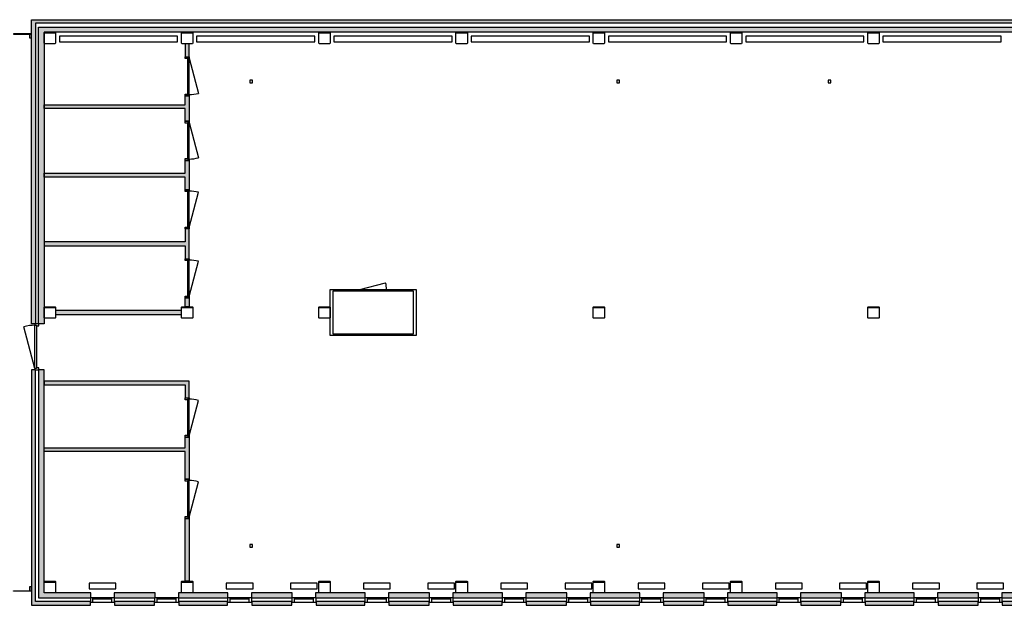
# Model space of a CAD drawing. Header units: millimetres. Extents: x -5977 to 90383, y 47552 to 63071.
# Tile 2 of 3: x 38712 to 64535, y 47711 to 63071. Entities that reach past the tile are written whole.
import ezdxf

# ---------------------------------------------------------------- set-up
doc = ezdxf.new("R2010")
doc.units = ezdxf.units.MM
doc.header["$LTSCALE"] = 100
for name, color, linetype in [('AA21----_BUITENWAND', 252, 'Continuous'), ('AA22----_BINNENWAND', 254, 'Continuous'), ('AL21----_BUITENWAND', 3, 'Continuous'), ('AL22----_BINNENWAND', 2, 'Continuous'), ('AL28----_KONSTRUKTIE', 7, 'Continuous'), ('AL31----_BUITENKOZIJNEN', 1, 'Continuous'), ('AL32----_BINNENKOZIJNEN', 1, 'Continuous'), ('AL51----_RADIATOREN', 8, 'Continuous')]:
    doc.layers.add(name, color=color, linetype=linetype)

# ---------------------------------------------------------------- blocks, each defined once
blk = doc.blocks.new('*U5')
at = {"layer": 'AL32----_BINNENKOZIJNEN'}
blk.add_lwpolyline([(-995, 50), (-68, 298)], dxfattribs=at)
for points in [[(-1030, 50), (-995, 50), (-995, 9), (-980, 9), (-980, -50), (-1030, -50)], [(-995, 9), (-35, 9), (-35, 50), (-995, 50)], [(-50, -50), (-50, 9), (-35, 9), (-35, 50), (0, 50), (0, -50)]]:
    blk.add_lwpolyline(points, close=True, dxfattribs=at)
blk.add_arc((-995, 50), 960, 0, 15, dxfattribs=at)
blk = doc.blocks.new('*U4')
at = {"layer": 'AL32----_BINNENKOZIJNEN'}
blk.add_lwpolyline([(-35, 50), (-962, 298)], dxfattribs=at)
for points in [[(-1030, 50), (-995, 50), (-995, 9), (-980, 9), (-980, -50), (-1030, -50)], [(-995, 9), (-35, 9), (-35, 50), (-995, 50)], [(-50, -50), (-50, 9), (-35, 9), (-35, 50), (0, 50), (0, -50)]]:
    blk.add_lwpolyline(points, close=True, dxfattribs=at)
blk.add_arc((-35, 50), 960, 165, 180, dxfattribs=at)
blk = doc.blocks.new('*U22')
at = {"layer": 'AL32----_BINNENKOZIJNEN'}
for points in [[(-1200, -50), (-1165, -50), (-1165, -9), (-1150, -9), (-1150, 50), (-1200, 50)], [(-50, 50), (-50, -9), (-35, -9), (-35, -50), (0, -50), (0, 50)], [(-1165, -9), (-35, -9), (-35, -50), (-1165, -50)]]:
    blk.add_lwpolyline(points, close=True, dxfattribs=at)
blk.add_lwpolyline([(-35, -50), (-1126, -342)], dxfattribs=at)
blk.add_arc((-35, -50), 1130, 180, 195, dxfattribs=at)

msp = doc.modelspace()

# ---------------------------------------------------------------- hatches: boundary and pattern name
at = {"layer": 'AA21----_BUITENWAND'}
h = msp.add_hatch(color=256, dxfattribs=at)
h.paths.add_polyline_path([(82473, 47911), (82473, 48041), (90053, 48041), (90053, 62741), (39353, 62741), (39353, 55091), (39203, 55091), (39203, 62871), (90183, 62871), (90183, 47911)], flags=17)
h.paths.add_polyline_path([(82483, 47711), (82483, 47811), (90283, 47811), (90285, 62978), (39123, 62978), (39123, 55091), (39023, 55091), (39023, 63071), (90383, 63071), (90383, 47711)])
h.paths.add_polyline_path([(42261, 47911), (42261, 48041), (41187, 48041), (41187, 47911)], flags=16)
h.paths.add_polyline_path([(42251, 47711), (42251, 47811), (41197, 47811), (41197, 47711)], flags=17)
h.paths.add_polyline_path([(44175, 47911), (44175, 48041), (42873, 48041), (42873, 47911)], flags=16)
h.paths.add_polyline_path([(44165, 47711), (44165, 47811), (42883, 47811), (42883, 47711)], flags=17)
h.paths.add_polyline_path([(45861, 47911), (45861, 48041), (44787, 48041), (44787, 47911)], flags=16)
h.paths.add_polyline_path([(45851, 47711), (45851, 47811), (44797, 47811), (44797, 47711)])
h.paths.add_polyline_path([(47775, 47911), (47775, 48041), (46473, 48041), (46473, 47911)], flags=16)
h.paths.add_polyline_path([(47765, 47711), (47765, 47811), (46483, 47811), (46483, 47711)])
h.paths.add_polyline_path([(49461, 47911), (49461, 48041), (48387, 48041), (48387, 47911)], flags=16)
h.paths.add_polyline_path([(49451, 47711), (49451, 47811), (48397, 47811), (48397, 47711)], flags=17)
h.paths.add_polyline_path([(51375, 47911), (51375, 48041), (50073, 48041), (50073, 47911)], flags=16)
h.paths.add_polyline_path([(51365, 47711), (51365, 47811), (50083, 47811), (50083, 47711)], flags=17)
h.paths.add_polyline_path([(53061, 47911), (53061, 48041), (51987, 48041), (51987, 47911)], flags=16)
h.paths.add_polyline_path([(53051, 47711), (53051, 47811), (51997, 47811), (51997, 47711)], flags=17)
h.paths.add_polyline_path([(54975, 47911), (54975, 48041), (53673, 48041), (53673, 47911)], flags=16)
h.paths.add_polyline_path([(54965, 47711), (54965, 47811), (53683, 47811), (53683, 47711)], flags=17)
h.paths.add_polyline_path([(56661, 47911), (56661, 48041), (55587, 48041), (55587, 47911)], flags=16)
h.paths.add_polyline_path([(56651, 47711), (56651, 47811), (55597, 47811), (55597, 47711)], flags=17)
h.paths.add_polyline_path([(58575, 47911), (58575, 48041), (57273, 48041), (57273, 47911)], flags=16)
h.paths.add_polyline_path([(58565, 47711), (58565, 47811), (57283, 47811), (57283, 47711)], flags=17)
h.paths.add_polyline_path([(60261, 47911), (60261, 48041), (59187, 48041), (59187, 47911)], flags=16)
h.paths.add_polyline_path([(60251, 47711), (60251, 47811), (59197, 47811), (59197, 47711)], flags=17)
h.paths.add_polyline_path([(62175, 47911), (62175, 48041), (60873, 48041), (60873, 47911)], flags=16)
h.paths.add_polyline_path([(62165, 47711), (62165, 47811), (60883, 47811), (60883, 47711)], flags=17)
h.paths.add_polyline_path([(63861, 47911), (63861, 48041), (62787, 48041), (62787, 47911)], flags=16)
h.paths.add_polyline_path([(63851, 47711), (63851, 47811), (62797, 47811), (62797, 47711)], flags=17)
h.paths.add_polyline_path([(65775, 47911), (65775, 48041), (64473, 48041), (64473, 47911)], flags=16)
h.paths.add_polyline_path([(65765, 47711), (65765, 47811), (64483, 47811), (64483, 47711)], flags=17)
h.paths.add_polyline_path([(67461, 47911), (67461, 48041), (66387, 48041), (66387, 47911)], flags=16)
h.paths.add_polyline_path([(67451, 47711), (67451, 47811), (66397, 47811), (66397, 47711)], flags=0)
h.paths.add_polyline_path([(69375, 47911), (69375, 48041), (68073, 48041), (68073, 47911)], flags=16)
h.paths.add_polyline_path([(69365, 47711), (69365, 47811), (68083, 47811), (68083, 47711)], flags=17)
h.paths.add_polyline_path([(71061, 47911), (71061, 48041), (69987, 48041), (69987, 47911)], flags=16)
h.paths.add_polyline_path([(71051, 47711), (71051, 47811), (69997, 47811), (69997, 47711)], flags=17)
h.paths.add_polyline_path([(72975, 47911), (72975, 48041), (71673, 48041), (71673, 47911)], flags=16)
h.paths.add_polyline_path([(72965, 47711), (72965, 47811), (71683, 47811), (71683, 47711)], flags=17)
h.paths.add_polyline_path([(74661, 47911), (74661, 48041), (73587, 48041), (73587, 47911)], flags=16)
h.paths.add_polyline_path([(74651, 47711), (74651, 47811), (73597, 47811), (73597, 47711)], flags=17)
h.paths.add_polyline_path([(75749, 47911), (75749, 48041), (75273, 48041), (75273, 47911)], flags=16)
h.paths.add_polyline_path([(75749, 47711), (75749, 47811), (75283, 47811), (75283, 47711)], flags=17)
h.paths.add_polyline_path([(80175, 47911), (80175, 48041), (78852, 48041), (78852, 47911)], flags=16)
h.paths.add_polyline_path([(80165, 47711), (80165, 47811), (78852, 47811), (78852, 47711)], flags=17)
h.paths.add_polyline_path([(81861, 47911), (81861, 48041), (80787, 48041), (80787, 47911)], flags=16)
h.paths.add_polyline_path([(81851, 47711), (81851, 47811), (80797, 47811), (80797, 47711)], flags=17)
h.paths.add_polyline_path([(39123, 53891), (39023, 53891), (39023, 47711), (40565, 47711), (40565, 47811), (39123, 47811)], flags=17)
h.paths.add_polyline_path([(39353, 53891), (39203, 53891), (39203, 47911), (40575, 47911), (40575, 48041), (39353, 48041)], flags=17)
at = {"layer": 'AA22----_BINNENWAND'}
h = msp.add_hatch(color=256, dxfattribs=at)
h.paths.add_polyline_path([(6503, 56571), (6503, 56671), (5253, 56671), (5253, 62441), (5153, 62441), (5153, 56571)])
h.paths.add_polyline_path([(12553, 61825), (12453, 61825), (12453, 62441), (12553, 62441)])
h.paths.add_polyline_path([(12553, 55541), (12453, 55541), (12453, 60795), (12553, 60795)])
h.paths.add_polyline_path([(10188, 55341), (10188, 55441), (9053, 55441), (9053, 55341)], flags=17)
h.paths.add_polyline_path([(12353, 55341), (12353, 55441), (11218, 55441), (11218, 55341)], flags=17)
h.paths.add_polyline_path([(12653, 55341), (12653, 55441), (13403, 55440), (13403, 55341)], flags=17)
h.paths.add_polyline_path([(15953, 55341), (15953, 55441), (15203, 55441), (15203, 55340)], flags=17)
h.paths.add_polyline_path([(19553, 55341), (19553, 55441), (16253, 55441), (16253, 55341)], flags=17)
h.paths.add_polyline_path([(23153, 55341), (23153, 55441), (19853, 55441), (19853, 55341)], flags=17)
h.paths.add_polyline_path([(23453, 55341), (23453, 55441), (24068, 55441), (24068, 55341)], flags=17)
h.paths.add_polyline_path([(26753, 55341), (26753, 55441), (25098, 55441), (25098, 55341)], flags=17)
h.paths.add_polyline_path([(30653, 58941), (30653, 59041), (28653, 59041), (28653, 55441), (28753, 55441), (28753, 58941)])
h.paths.add_polyline_path([(30353, 55341), (30353, 55441), (30218, 55441), (30218, 55341)])
h.paths.add_polyline_path([(14583, 53541), (14583, 53641), (8853, 53641), (8853, 53541)], flags=0)
h.paths.add_polyline_path([(18253, 53541), (18253, 53641), (15583, 53641), (15583, 53541)])
h.paths.add_polyline_path([(25053, 48041), (25153, 48041), (25153, 53541), (25483, 53541), (25483, 53641), (19253, 53641), (19253, 53541), (19653, 53541), (19653, 53041), (19753, 53041), (19753, 53541), (25053, 53541)])
h.paths.add_polyline_path([(30653, 53541), (30653, 53641), (26513, 53641), (26513, 53541)])
h.paths.add_polyline_path([(16153, 48341), (16053, 48341), (16053, 52041), (18553, 52041), (18553, 51941), (16153, 51941)])
h.paths.add_polyline_path([(19753, 48341), (19653, 48341), (19653, 51941), (19553, 51941), (19553, 52041), (19753, 52041)], flags=17)
h.paths.add_polyline_path([(8853, 50311), (8853, 50211), (11203, 50211), (11203, 48041), (11303, 48041), (11303, 50311)])
h.paths.add_polyline_path([(8853, 49641), (8953, 49641), (8953, 50211), (8853, 50211)], flags=17)
h.paths.add_polyline_path([(8953, 48341), (8853, 48341), (8853, 48741), (8953, 48741)], flags=17)
h.paths.add_polyline_path([(11203, 49091), (10023, 49091), (10023, 49161), (11203, 49161)], flags=16)
h.paths.add_polyline_path([(5253, 48341), (5153, 48341), (5153, 52491), (5253, 52491)])
h.paths.add_polyline_path([(5153, 53541), (-1947, 53541), (-1947, 53901), (-1847, 53901), (-1847, 53641), (5153, 53641)])
h.paths.add_polyline_path([(-2047, 55341), (-2047, 55441), (-5347, 55441), (-5347, 55341)])
h.paths.add_polyline_path([(1553, 55401), (1553, 55541), (-1747, 55541), (-1747, 55401)])
h.paths.add_polyline_path([(5253, 55241), (5253, 53541), (5153, 53541), (5153, 55241)], flags=0)
h.paths.add_polyline_path([(-1847, 55241), (-1947, 55241), (-1947, 54931), (-1847, 54931)])
h.paths.add_polyline_path([(8853, 56571), (8853, 56671), (7503, 56671), (7503, 56571)])
h.paths.add_polyline_path([(43053, 62441), (43053, 62100), (43153, 62100), (43153, 62441)])
h.paths.add_polyline_path([(43153, 55541), (43053, 55541), (43053, 55771), (43153, 55771)])
h.paths.add_polyline_path([(39353, 60741), (39353, 60841), (43053, 60841), (43053, 61070), (43153, 61070), (43153, 60411), (43053, 60411), (43053, 60741)])
h.paths.add_polyline_path([(39353, 58941), (39353, 59041), (43053, 59041), (43053, 59381), (43153, 59381), (43153, 58611), (43053, 58611), (43053, 58941)])
h.paths.add_polyline_path([(43153, 56801), (43153, 57581), (43053, 57581), (43053, 57241), (39353, 57241), (39353, 57141), (43053, 57141), (43053, 56801)])
h.paths.add_polyline_path([(42953, 55341), (42953, 55441), (39653, 55441), (39653, 55341)])
h.paths.add_polyline_path([(39353, 53591), (39353, 53491), (43053, 53491), (43053, 53151), (43153, 53151), (43153, 53591)])
h.paths.add_polyline_path([(43153, 51021), (43053, 51021), (43053, 51741), (39353, 51741), (39353, 51841), (43053, 51841), (43053, 52121), (43153, 52121)])
h.paths.add_polyline_path([(43153, 48341), (43053, 48341), (43053, 49991), (43153, 49991)])
edge = h.paths.add_edge_path()
edge.add_line((27053, 55341), (27053, 55441))
edge.add_line((29188, 55341), (27053, 55341))
edge.add_line((27053, 55441), (29188, 55441))
edge.add_line((29188, 55441), (29188, 55341))
edge.add_line((-805, 53591), (-125, 53591))
edge.add_line((-805, 53541), (-805, 53641))
edge.add_line((-125, 53541), (-125, 53641))
edge.add_line((753, 55401), (753, 53641))
edge.add_line((853, 53641), (853, 55401))

# ---------------------------------------------------------------- linework, layer by layer
for points in [[(44819, 61487), (44749, 61487), (44749, 61417), (44819, 61417)], [(54447, 61487), (54377, 61487), (54377, 61417), (54447, 61417)], [(59983, 61487), (59913, 61487), (59913, 61417), (59983, 61417)], [(44819, 49303), (44749, 49303), (44749, 49233), (44819, 49233)], [(54447, 49303), (54377, 49303), (54377, 49233), (54447, 49233)]]:
    msp.add_lwpolyline(points, close=True)
msp.add_lwpolyline([(47633, 55991), (48309, 56172)], dxfattribs=at)
for points in [[(49113, 54791), (46853, 54791), (46853, 55991), (49113, 55991)], [(49033, 54821), (46933, 54821), (46933, 55961), (49033, 55961)]]:
    msp.add_lwpolyline(points, close=True, dxfattribs=at)
msp.add_arc((47633, 55991), 700, 0, 15, dxfattribs=at)
at = {"layer": 'AL21----_BUITENWAND'}
for points in [[(82483, 47711), (82483, 47811), (90283, 47811), (90285, 62978), (39123, 62978), (39123, 55091), (39023, 55091), (39023, 63071), (90383, 63071), (90383, 47711)], [(82473, 47911), (82473, 48041), (90053, 48041), (90053, 62741), (39353, 62741), (39353, 55091), (39203, 55091), (39203, 62871), (90183, 62871), (90183, 47911)], [(39123, 53891), (39023, 53891), (39023, 47711), (40565, 47711), (40565, 47811), (39123, 47811)], [(39353, 53891), (39203, 53891), (39203, 47911), (40575, 47911), (40575, 48041), (39353, 48041)], [(42261, 47911), (42261, 48041), (41187, 48041), (41187, 47911)], [(44175, 47911), (44175, 48041), (42873, 48041), (42873, 47911)], [(45861, 47911), (45861, 48041), (44787, 48041), (44787, 47911)], [(47775, 47911), (47775, 48041), (46473, 48041), (46473, 47911)], [(49461, 47911), (49461, 48041), (48387, 48041), (48387, 47911)], [(51375, 47911), (51375, 48041), (50073, 48041), (50073, 47911)], [(53061, 47911), (53061, 48041), (51987, 48041), (51987, 47911)], [(54975, 47911), (54975, 48041), (53673, 48041), (53673, 47911)], [(56661, 47911), (56661, 48041), (55587, 48041), (55587, 47911)], [(58575, 47911), (58575, 48041), (57273, 48041), (57273, 47911)], [(60261, 47911), (60261, 48041), (59187, 48041), (59187, 47911)], [(62175, 47911), (62175, 48041), (60873, 48041), (60873, 47911)], [(63861, 47911), (63861, 48041), (62787, 48041), (62787, 47911)], [(65775, 47911), (65775, 48041), (64473, 48041), (64473, 47911)], [(42251, 47711), (42251, 47811), (41197, 47811), (41197, 47711)], [(44165, 47711), (44165, 47811), (42883, 47811), (42883, 47711)], [(45851, 47711), (45851, 47811), (44797, 47811), (44797, 47711)], [(47765, 47711), (47765, 47811), (46483, 47811), (46483, 47711)], [(49451, 47711), (49451, 47811), (48397, 47811), (48397, 47711)], [(51365, 47711), (51365, 47811), (50083, 47811), (50083, 47711)], [(53051, 47711), (53051, 47811), (51997, 47811), (51997, 47711)], [(54965, 47711), (54965, 47811), (53683, 47811), (53683, 47711)], [(56651, 47711), (56651, 47811), (55597, 47811), (55597, 47711)], [(58565, 47711), (58565, 47811), (57283, 47811), (57283, 47711)], [(60251, 47711), (60251, 47811), (59197, 47811), (59197, 47711)], [(62165, 47711), (62165, 47811), (60883, 47811), (60883, 47711)], [(63851, 47711), (63851, 47811), (62797, 47811), (62797, 47711)], [(65765, 47711), (65765, 47811), (64483, 47811), (64483, 47711)]]:
    msp.add_lwpolyline(points, close=True, dxfattribs=at)
at = {"layer": 'AL22----_BINNENWAND'}
for points in [[(43053, 62441), (43053, 62100), (43153, 62100), (43153, 62441)], [(39353, 60741), (39353, 60841), (43053, 60841), (43053, 61070), (43153, 61070), (43153, 60411), (43053, 60411), (43053, 60741)], [(39353, 58941), (39353, 59041), (43053, 59041), (43053, 59381), (43153, 59381), (43153, 58611), (43053, 58611), (43053, 58941)], [(43153, 56801), (43153, 57581), (43053, 57581), (43053, 57241), (39353, 57241), (39353, 57141), (43053, 57141), (43053, 56801)], [(43153, 55541), (43053, 55541), (43053, 55771), (43153, 55771)], [(42953, 55341), (42953, 55441), (39653, 55441), (39653, 55341)], [(39353, 53591), (39353, 53491), (43053, 53491), (43053, 53151), (43153, 53151), (43153, 53591)], [(43153, 51021), (43053, 51021), (43053, 51741), (39353, 51741), (39353, 51841), (43053, 51841), (43053, 52121), (43153, 52121)], [(43153, 48341), (43053, 48341), (43053, 49991), (43153, 49991)]]:
    msp.add_lwpolyline(points, close=True, dxfattribs=at)
at = {"layer": 'AL28----_KONSTRUKTIE'}
for points in [[(39653, 62451), (39643, 62441), (39363, 62441), (39353, 62451), (39353, 62731), (39363, 62741), (39643, 62741), (39653, 62731)], [(43253, 62451), (43243, 62441), (42963, 62441), (42953, 62451), (42953, 62731), (42963, 62741), (43243, 62741), (43253, 62731)], [(46853, 62451), (46843, 62441), (46563, 62441), (46553, 62451), (46553, 62731), (46563, 62741), (46843, 62741), (46853, 62731)], [(50453, 62451), (50443, 62441), (50163, 62441), (50153, 62451), (50153, 62731), (50163, 62741), (50443, 62741), (50453, 62731)], [(54053, 62451), (54043, 62441), (53763, 62441), (53753, 62451), (53753, 62731), (53763, 62741), (54043, 62741), (54053, 62731)], [(57653, 62451), (57643, 62441), (57363, 62441), (57353, 62451), (57353, 62731), (57363, 62741), (57643, 62741), (57653, 62731)], [(61253, 62451), (61243, 62441), (60963, 62441), (60953, 62451), (60953, 62731), (60963, 62741), (61243, 62741), (61253, 62731)], [(39653, 55251), (39643, 55241), (39363, 55241), (39353, 55251), (39353, 55531), (39363, 55541), (39643, 55541), (39653, 55531)], [(43253, 55251), (43243, 55241), (42963, 55241), (42953, 55251), (42953, 55531), (42963, 55541), (43243, 55541), (43253, 55531)], [(46853, 55251), (46843, 55241), (46563, 55241), (46553, 55251), (46553, 55531), (46563, 55541), (46843, 55541), (46853, 55531)], [(54053, 55251), (54043, 55241), (53763, 55241), (53753, 55251), (53753, 55531), (53763, 55541), (54043, 55541), (54053, 55531)], [(61253, 55251), (61243, 55241), (60963, 55241), (60953, 55251), (60953, 55531), (60963, 55541), (61243, 55541), (61253, 55531)], [(39653, 48051), (39643, 48041), (39363, 48041), (39353, 48051), (39353, 48331), (39363, 48341), (39643, 48341), (39653, 48331)], [(43253, 48051), (43243, 48041), (42963, 48041), (42953, 48051), (42953, 48331), (42963, 48341), (43243, 48341), (43253, 48331)], [(46853, 48051), (46843, 48041), (46563, 48041), (46553, 48051), (46553, 48331), (46563, 48341), (46843, 48341), (46853, 48331)], [(50453, 48051), (50443, 48041), (50163, 48041), (50153, 48051), (50153, 48331), (50163, 48341), (50443, 48341), (50453, 48331)], [(54053, 48051), (54043, 48041), (53763, 48041), (53753, 48051), (53753, 48331), (53763, 48341), (54043, 48341), (54053, 48331)], [(57653, 48051), (57643, 48041), (57363, 48041), (57353, 48051), (57353, 48331), (57363, 48341), (57643, 48341), (57653, 48331)], [(61253, 48051), (61243, 48041), (60963, 48041), (60953, 48051), (60953, 48331), (60963, 48341), (61243, 48341), (61253, 48331)]]:
    msp.add_lwpolyline(points, close=True, dxfattribs=at)
for points in [[(39653, 62713), (39353, 62713)], [(43253, 62713), (42953, 62713)], [(46853, 62713), (46553, 62713)], [(50453, 62713), (50153, 62713)], [(54053, 62713), (53753, 62713)], [(57653, 62713), (57353, 62713)], [(61253, 62713), (60953, 62713)], [(39653, 55513), (39353, 55513)], [(43253, 55513), (42953, 55513)], [(46853, 55513), (46553, 55513)], [(54053, 55513), (53753, 55513)], [(61253, 55513), (60953, 55513)], [(39653, 48313), (39353, 48313)], [(43253, 48313), (42953, 48313)], [(46853, 48313), (46553, 48313)], [(50453, 48313), (50153, 48313)], [(54053, 48313), (53753, 48313)], [(57653, 48313), (57353, 48313)], [(61253, 48313), (60953, 48313)]]:
    msp.add_lwpolyline(points, dxfattribs=at)
at = {"layer": 'AL31----_BUITENKOZIJNEN'}
for points in [[(39023, 62691), (39023, 62701), (38553, 62701), (38553, 62691)], [(39023, 62591), (39023, 62691), (38973, 62691), (38973, 62591)], [(39023, 48081), (38553, 48081), (38553, 48091), (39023, 48091)], [(39023, 48191), (38973, 48191), (38973, 48091), (39023, 48091)], [(41197, 47797), (41197, 47911), (40565, 47911), (40565, 47797)], [(42883, 47797), (42883, 47911), (42251, 47911), (42251, 47797)], [(44797, 47797), (44797, 47911), (44165, 47911), (44165, 47797)], [(46483, 47797), (46483, 47911), (45851, 47911), (45851, 47797)], [(48397, 47797), (48397, 47911), (47765, 47911), (47765, 47797)], [(50083, 47797), (50083, 47911), (49451, 47911), (49451, 47797)], [(51997, 47797), (51997, 47911), (51365, 47911), (51365, 47797)], [(53683, 47797), (53683, 47911), (53051, 47911), (53051, 47797)], [(55597, 47797), (55597, 47911), (54965, 47911), (54965, 47797)], [(57283, 47797), (57283, 47911), (56651, 47911), (56651, 47797)], [(59197, 47797), (59197, 47911), (58565, 47911), (58565, 47797)], [(60883, 47797), (60883, 47911), (60251, 47911), (60251, 47797)], [(62797, 47797), (62797, 47911), (62165, 47911), (62165, 47797)], [(64483, 47797), (64483, 47911), (63851, 47911), (63851, 47797)]]:
    msp.add_lwpolyline(points, close=True, dxfattribs=at)
for points in [[(40632, 47797), (40632, 47911)], [(41130, 47875), (40632, 47875)], [(41130, 47797), (41130, 47911)], [(42318, 47797), (42318, 47911)], [(42816, 47875), (42318, 47875)], [(42816, 47797), (42816, 47911)], [(44232, 47797), (44232, 47911)], [(44730, 47875), (44232, 47875)], [(44730, 47797), (44730, 47911)], [(45918, 47797), (45918, 47911)], [(46416, 47875), (45918, 47875)], [(46416, 47797), (46416, 47911)], [(47832, 47797), (47832, 47911)], [(48330, 47875), (47832, 47875)], [(48330, 47797), (48330, 47911)], [(49518, 47797), (49518, 47911)], [(50016, 47875), (49518, 47875)], [(50016, 47797), (50016, 47911)], [(51432, 47797), (51432, 47911)], [(51930, 47875), (51432, 47875)], [(51930, 47797), (51930, 47911)], [(53118, 47797), (53118, 47911)], [(53616, 47875), (53118, 47875)], [(53616, 47797), (53616, 47911)], [(55032, 47797), (55032, 47911)], [(55530, 47875), (55032, 47875)], [(55530, 47797), (55530, 47911)], [(56718, 47797), (56718, 47911)], [(57216, 47875), (56718, 47875)], [(57216, 47797), (57216, 47911)], [(58632, 47797), (58632, 47911)], [(59130, 47875), (58632, 47875)], [(59130, 47797), (59130, 47911)], [(60318, 47797), (60318, 47911)], [(60816, 47875), (60318, 47875)], [(60816, 47797), (60816, 47911)], [(62232, 47797), (62232, 47911)], [(62730, 47875), (62232, 47875)], [(62730, 47797), (62730, 47911)], [(63918, 47797), (63918, 47911)], [(64416, 47875), (63918, 47875)], [(64416, 47797), (64416, 47911)]]:
    msp.add_lwpolyline(points, dxfattribs=at)
at = {"layer": 'AL51----_RADIATOREN'}
for points in [[(39753, 62641), (39753, 62491), (42853, 62491), (42853, 62641)], [(43353, 62641), (43353, 62491), (46453, 62491), (46453, 62641)], [(46953, 62641), (46953, 62491), (50053, 62491), (50053, 62641)], [(50553, 62641), (50553, 62491), (53653, 62491), (53653, 62641)], [(54153, 62641), (54153, 62491), (57253, 62491), (57253, 62641)], [(57753, 62641), (57753, 62491), (60853, 62491), (60853, 62641)], [(61353, 62641), (61353, 62491), (64453, 62491), (64453, 62641)], [(40531, 48291), (40531, 48141), (41231, 48141), (41231, 48291)], [(44131, 48291), (44131, 48141), (44831, 48141), (44831, 48291)], [(45817, 48291), (45817, 48141), (46517, 48141), (46517, 48291)], [(47731, 48291), (47731, 48141), (48431, 48141), (48431, 48291)], [(49417, 48291), (49417, 48141), (50117, 48141), (50117, 48291)], [(51331, 48291), (51331, 48141), (52031, 48141), (52031, 48291)], [(53017, 48291), (53017, 48141), (53717, 48141), (53717, 48291)], [(54931, 48291), (54931, 48141), (55631, 48141), (55631, 48291)], [(56617, 48291), (56617, 48141), (57317, 48141), (57317, 48291)], [(58531, 48291), (58531, 48141), (59231, 48141), (59231, 48291)], [(60217, 48291), (60217, 48141), (60917, 48141), (60917, 48291)], [(62131, 48291), (62131, 48141), (62831, 48141), (62831, 48291)], [(63817, 48291), (63817, 48141), (64517, 48141), (64517, 48291)]]:
    msp.add_lwpolyline(points, close=True, dxfattribs=at)

# ---------------------------------------------------------------- block references
at = {"layer": 'AL32----_BINNENKOZIJNEN', "rotation": 270}
for name, p in [('*U5', (43103, 61070)), ('*U5', (43103, 59381)), ('*U4', (43103, 57581)), ('*U4', (43103, 55771)), ('*U22', (39163, 53891)), ('*U4', (43103, 52121)), ('*U4', (43103, 49991))]:
    msp.add_blockref(name, p, dxfattribs=at)

doc.saveas('drawing.dxf')
